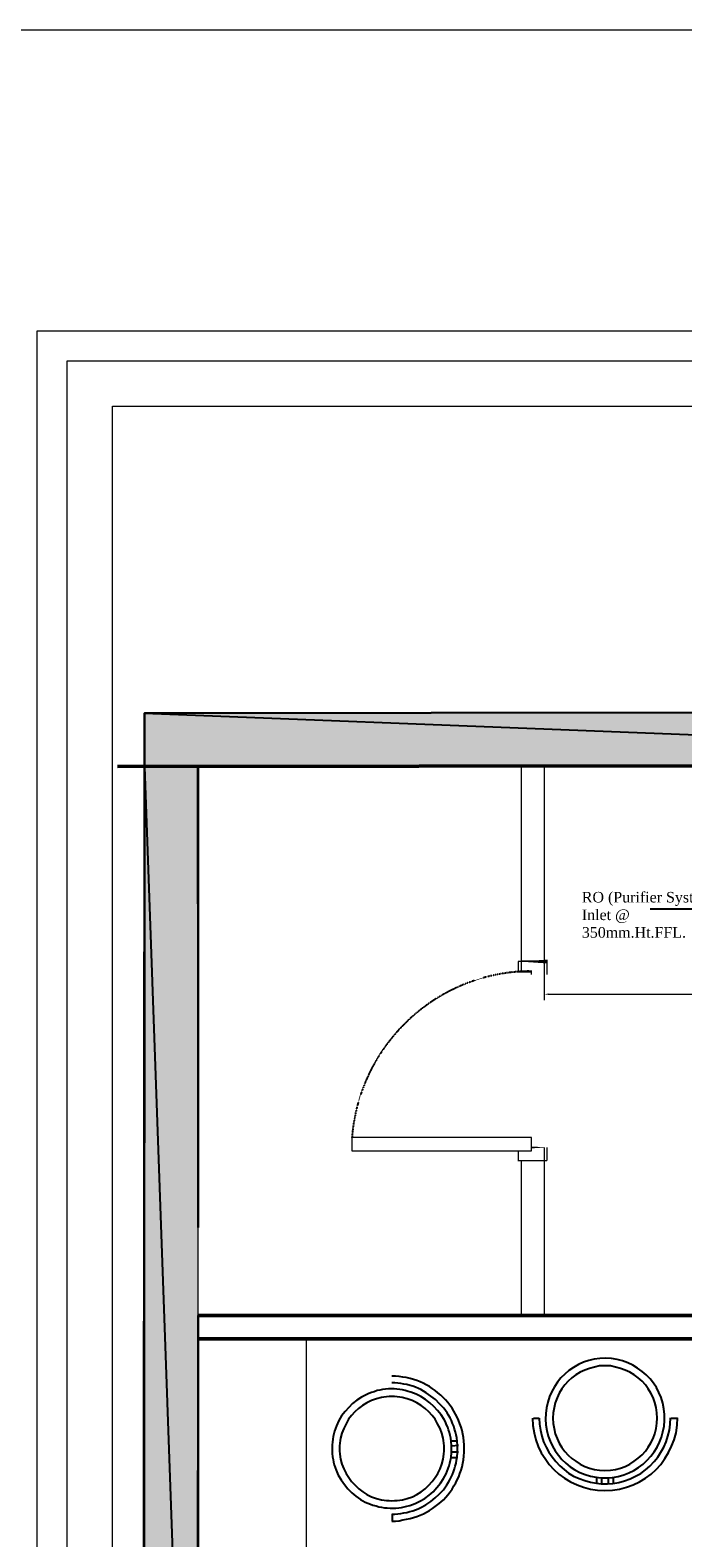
# Model space of a CAD drawing. Header units: millimetres. Extents: x 13115352 to 26511604, y 2875787 to 5794155.
# Tile 99 of 115: x 13253846 to 13256627, y 2894080 to 2900504. Entities that reach past the tile are written whole.
import ezdxf

# ---------------------------------------------------------------- set-up
doc = ezdxf.new("R2010")
doc.units = ezdxf.units.MM
doc.header["$PDMODE"] = 3
doc.linetypes.add('Hidden', pattern=[7.143750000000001, 4.7625, -2.38125])
doc.layers.get('0').update_dxf_attribs({"lineweight": 0})
doc.layers.get('Defpoints').update_dxf_attribs({"lineweight": 0})
for name, color, linetype, lineweight in [('00 EQUIPMENT', 42, 'Continuous', 20), ('A-ANNO-DIMS-30', 7, 'Continuous', 0), ('CKD Equipments', 5, 'Continuous', 0), ('Wall New', 6, 'Continuous', 50)]:
    doc.layers.add(name, color=color, linetype=linetype, lineweight=lineweight)
for name, color, linetype in [('CT-WALL HATCH', 250, 'Continuous'), ('Plumbing & Drainage', 6, 'Continuous'), ('TEXT', 7, 'Continuous')]:
    doc.layers.add(name, color=color, linetype=linetype)
doc.styles.add('Arial', font='arial.ttf')
doc.dimstyles.new('TFS-Dim', dxfattribs={"dimtxt": 50, "dimasz": 20, "dimexe": 25, "dimexo": 25, "dimgap": 5, "dimtad": 0, "dimdec": 0, "dimzin": 0, "dimdsep": 46, "dimtxsty": 'Standard', "dimcen": 0.09, "dimclrd": 8, "dimclre": 8, "dimadec": 0, "dimazin": 0, "dimtfac": 1, "dimtdec": 0, "dimtofl": 0, "dimtmove": 0, "dimatfit": 3, "dimldrblk": 'DOT', "dimfxl": 1, "dimtolj": 1, "dimtzin": 0, "dimlwd": -1, "dimlwe": -1, "dimarcsym": 0})

# ---------------------------------------------------------------- blocks, each defined once
blk = doc.blocks.new('A$C08D46EED')
at = {"lineweight": 0}
for p, q in [((-523.160182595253, 710.2240085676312), (-440.7961169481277, 609.5977459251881)), ((-1219.80353936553, 140.0112462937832, 1.09509412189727e-09), (-1137.439473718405, 39.38498364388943))]:
    blk.add_line(p, q, dxfattribs=at)
at = {"linetype": 'Continuous', "lineweight": 0, "const_width": 6.001683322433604}
blk.add_lwpolyline([(-440.7961169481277, 609.5977459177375), (-523.160182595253, 710.2240085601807), (-569.6030730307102, 672.2098244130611), (-525.2531915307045, 618.0264522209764), (-513.6424688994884, 627.5299982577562), (-475.6282847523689, 581.0871077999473)], close=True, dxfattribs=at)
blk.add_lwpolyline([(-440.7961169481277, 609.5977459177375), (-523.160182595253, 710.2240085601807), (-569.6030730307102, 672.2098244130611), (-525.2531915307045, 618.0264522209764), (-513.6424688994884, 627.5299982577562), (-475.6282847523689, 581.0871077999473)], close=True, dxfattribs=at)
at = {"lineweight": 0}
blk.add_lwpolyline([(-513.6424688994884, 627.5299982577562), (-560.085359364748, 589.5158141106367), (-46.44289046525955, -38.01418414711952), (0, 0)], close=True, dxfattribs=at)
blk.add_lwpolyline([(-513.6424688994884, 627.5299982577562), (-560.085359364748, 589.5158141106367), (-46.44289046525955, -38.01418414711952), (0, 0)], close=True, dxfattribs=at)
at = {"linetype": 'Continuous', "lineweight": 0, "const_width": 6.001683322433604, "elevation": 6.074599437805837e-08}
blk.add_lwpolyline([(-1138.196323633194, 38.76549093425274), (-1220.560389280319, 139.3917535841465), (-1174.11749881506, 177.405937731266), (-1129.767617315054, 123.2225655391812), (-1141.37833994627, 113.7190194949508), (-1103.36415579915, 67.27612905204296)], close=True, dxfattribs=at)
blk.add_lwpolyline([(-1138.196323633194, 38.76549093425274), (-1220.560389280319, 139.3917535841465), (-1174.11749881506, 177.405937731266), (-1129.767617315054, 123.2225655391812), (-1141.37833994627, 113.7190194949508), (-1103.36415579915, 67.27612905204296)], close=True, dxfattribs=at)
at = {"color": 8, "linetype": 'Hidden', "ltscale": 0.025}
blk.add_arc((-511.5805444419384, 631.9617548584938, 1.09145216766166e-09), 815.6106889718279, 219.449994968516, 304.7707103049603, dxfattribs=at)
blk = doc.blocks.new('*D94')
at = {"layer": 'A-ANNO-DIMS-30', "color": 8, "transparency": 16777216}
for p, q in [((13256036.83840746, 2896532.995268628), (13256036.83840746, 2896371.552919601)), ((13258745.26003493, 2896532.995268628), (13258745.26003493, 2896371.552919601)), ((13256056.83840746, 2896396.552919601), (13257202.71588786, 2896396.552919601)), ((13258725.26003493, 2896396.552919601), (13257579.38255453, 2896396.552919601))]:
    blk.add_line(p, q, dxfattribs=at)
for points in [[(13256056.83840746, 2896399.886252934), (13256056.83840746, 2896393.219586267), (13256036.83840746, 2896396.552919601)], [(13258725.26003493, 2896399.886252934), (13258725.26003493, 2896393.219586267), (13258745.26003493, 2896396.552919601)]]:
    blk.add_solid(points, dxfattribs=at)
at = {"layer": 'Defpoints', "color": 0, "transparency": 16777216}
for p in [(13256036.83840746, 2896557.995268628), (13258745.26003493, 2896557.995268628), (13256036.83840746, 2896396.552919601)]:
    blk.add_point(p, dxfattribs=at)
at = {"layer": 'A-ANNO-DIMS-30', "color": 0, "transparency": 16777216, "insert": (13257391.0492212, 2896396.552919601), "char_height": 50, "attachment_point": 5}
blk.add_mtext("\\A1;2708 [9']", dxfattribs=at)
blk = doc.blocks.new('_Dot')
at = {"color": 0, "linetype": 'ByBlock', "lineweight": -2}
blk.add_line((-0.5, 0), (-1, 0), dxfattribs=at)
at = {"color": 0, "linetype": 'ByBlock', "lineweight": 0, "const_width": 0.5}
blk.add_lwpolyline([(-0.25, 0, 1), (0.25, 0, 1)], format="xyb", close=True, dxfattribs=at)

msp = doc.modelspace()

# ---------------------------------------------------------------- hatches: boundary and pattern name
at = {"true_color": 0xdcdcdc}
h = msp.add_hatch(color=254, dxfattribs=at)
h.paths.add_polyline_path([(13259978.60607222, 2897600.070028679), (13254332.92279841, 2897594.329628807), (13259978.60607222, 2897373.324233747)])
h.paths.add_polyline_path([(13254332.92279841, 2897594.329628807), (13259978.60607222, 2897373.324233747), (13254332.92279841, 2897366.148733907)])
h = msp.add_hatch(color=254, dxfattribs=at)
h.paths.add_polyline_path([(13254562.53879328, 2897365.148733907), (13254332.92279841, 2897365.148733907), (13254562.53879328, 2891594.611762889)])
h.paths.add_polyline_path([(13254332.92279841, 2897365.148733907), (13254562.53879328, 2891594.611762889), (13254332.92279841, 2891593.176662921)])
at = {"layer": 'CT-WALL HATCH'}
h = msp.add_hatch(dxfattribs=at)
h.set_pattern_fill('ANSI31', color=0, scale=50)
h.set_pattern_definition([(45, (-64356.44431312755, 0), (-112.2532015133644, 112.2532015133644), [])])
h.paths.add_polyline_path([(13255253.83148725, 2881295.135294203, 0.006603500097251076), (13255222.25928795, 2881294.718301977), (13255222.25928795, 2880157.100158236), (13255253.83148725, 2880157.100158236)])
h.paths.add_polyline_path([(13257676.2802331, 2881297.59022532, 0.006603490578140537), (13257644.70803381, 2881298.007216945), (13257644.70803381, 2880159.970358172), (13257676.2802331, 2880159.970358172)])
h.paths.add_polyline_path([(13254613.25502279, 2895259.640618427), (13254996.98082924, 2895259.640618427), (13254996.98082924, 2895432.559973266), (13254613.25502279, 2895432.559973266)], flags=9)
h.paths.add_polyline_path([(13255577.68113149, 2897126.74665488), (13255876.11633942, 2897126.74665488), (13255876.11633942, 2897298.891754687), (13255577.68113149, 2897298.891754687)], flags=9)
h.paths.add_polyline_path([(13255088.71837874, 2895190.212138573), (13255387.15358667, 2895190.212138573), (13255387.15358667, 2895362.35723838), (13255088.71837874, 2895362.35723838)], flags=9)
h.paths.add_polyline_path([(13256189.01509905, 2895240.898439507), (13256368.67638937, 2895240.898439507), (13256368.67638937, 2895411.4952137), (13256189.01509905, 2895411.4952137)], flags=9)
h.paths.add_polyline_path([(13256077.93059082, 2895581.388853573), (13256712.04349405, 2895581.388853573), (13256712.04349405, 2895907.404982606), (13256077.93059082, 2895907.404982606)], flags=9)
h.paths.add_polyline_path([(13256631.6969601, 2895160.491465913), (13257175.97115364, 2895160.491465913), (13257175.97115364, 2895564.055982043), (13256631.6969601, 2895564.055982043)], flags=9)
h.paths.add_polyline_path([(13255569.37504811, 2895240.029506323), (13255749.03633844, 2895240.029506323), (13255749.03633844, 2895410.626280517), (13255569.37504811, 2895410.626280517)], flags=9)
h.paths.add_polyline_path([(13265998.49151569, 2891210.881213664), (13266591.63130064, 2891210.881213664), (13266591.63130064, 2891541.440353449), (13265998.49151569, 2891541.440353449)], flags=9)
h.paths.add_polyline_path([(13262488.85848085, 2896869.72969359), (13262913.43912174, 2896869.78996323), (13262913.48175282, 2896569.467385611), (13262488.90111194, 2896569.40711597)], flags=9)
h.paths.add_polyline_path([(13254613.25502279, 2896377.192493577), (13254996.98082924, 2896377.192493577), (13254996.98082924, 2896550.111848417), (13254613.25502279, 2896550.111848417)], flags=9)
h.paths.add_polyline_path([(13274583.13890734, 2894878.237510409), (13275501.78406863, 2894878.237510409), (13275501.78406863, 2895211.893424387), (13274583.13890734, 2895211.893424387)], flags=9)
h.paths.add_polyline_path([(13255093.92455075, 2896197.362667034), (13255428.36003463, 2896197.362667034), (13255428.36003463, 2896481.690624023), (13255093.92455075, 2896481.690624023)], flags=9)
h.paths.add_polyline_path([(13257121.46159418, 2895833.172650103), (13257820.02611031, 2895833.172650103), (13257820.02611031, 2896083.414585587), (13257121.46159418, 2896083.414585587)], flags=9)
h.paths.add_polyline_path([(13256284.76875259, 2896047.372182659), (13257232.31355546, 2896047.372182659), (13257232.31355546, 2896411.332756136), (13256284.76875259, 2896411.332756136)], flags=9)
h.paths.add_polyline_path([(13254807.12212707, 2897027.192493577), (13255190.84793353, 2897027.192493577), (13255190.84793353, 2897200.111848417), (13254807.12212707, 2897200.111848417)], flags=9)
h.paths.add_polyline_path([(13256181.97051308, 2896646.394649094), (13256776.48535739, 2896646.394649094), (13256776.48535739, 2896758.324410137), (13256181.97051308, 2896758.324410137)], flags=9)
h.paths.add_polyline_path([(13256858.84727477, 2896721.801290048), (13257320.04799161, 2896721.801290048), (13257320.04799161, 2896912.930322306), (13256858.84727477, 2896912.930322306)], flags=9)
h.paths.add_polyline_path([(13257897.39206303, 2896557.093867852), (13258678.63399851, 2896557.093867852), (13258678.63399851, 2896729.109996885), (13257897.39206303, 2896729.109996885)], flags=9)
h.paths.add_polyline_path([(13257870.16187767, 2896868.590766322), (13258146.14574864, 2896868.590766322), (13258146.14574864, 2896964.187540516), (13257870.16187767, 2896964.187540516)], flags=9)
h.paths.add_polyline_path([(13258284.54106935, 2896868.590766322), (13258560.52494032, 2896868.590766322), (13258560.52494032, 2896964.187540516), (13258284.54106935, 2896964.187540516)], flags=9)
h.paths.add_polyline_path([(13257170.76580924, 2896894.953776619), (13257915.68516408, 2896894.953776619), (13257915.68516408, 2897222.09893791), (13257170.76580924, 2897222.09893791)], flags=9)
h.paths.add_polyline_path([(13257289.16175853, 2895186.421759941), (13257885.01659724, 2895186.421759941), (13257885.01659724, 2895513.566921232), (13257289.16175853, 2895513.566921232)], flags=9)
h.paths.add_polyline_path([(13258190.56877689, 2895214.972180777), (13258471.74619625, 2895214.972180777), (13258471.74619625, 2895387.891535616), (13258190.56877689, 2895387.891535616)], flags=9)
h.paths.add_polyline_path([(13269203.050522, 2893366.213003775), (13269896.92148974, 2893366.213003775), (13269896.92148974, 2893900.901175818), (13269203.050522, 2893900.901175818)], flags=9)
h.paths.add_polyline_path([(13270346.050522, 2893366.213003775), (13271039.92148974, 2893366.213003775), (13271039.92148974, 2893900.901175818), (13270346.050522, 2893900.901175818)], flags=9)
h.paths.add_polyline_path([(13266292.88442884, 2896397.633771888), (13266829.70700949, 2896397.633771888), (13266829.70700949, 2896647.875707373), (13266292.88442884, 2896647.875707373)], flags=9)
h.paths.add_polyline_path([(13265605.95881511, 2896735.751345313), (13266020.65773984, 2896735.751345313), (13266020.65773984, 2896965.106184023), (13265605.95881511, 2896965.106184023)], flags=9)
h.paths.add_polyline_path([(13266787.63348084, 2895949.296312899), (13267642.02057761, 2895949.296312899), (13267642.02057761, 2896282.952226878), (13266787.63348084, 2896282.952226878)], flags=9)
h.paths.add_polyline_path([(13267670.68573632, 2896472.951362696), (13268205.9760589, 2896472.951362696), (13268205.9760589, 2896703.510502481), (13267670.68573632, 2896703.510502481)], flags=9)
h.paths.add_polyline_path([(13267386.09025686, 2896766.234324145), (13267723.03219234, 2896766.234324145), (13267723.03219234, 2896994.728947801), (13267386.09025686, 2896994.728947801)], flags=9)
h.paths.add_polyline_path([(13267003.96082456, 2896627.555986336), (13267377.79953423, 2896627.555986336), (13267377.79953423, 2896858.115126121), (13267003.96082456, 2896858.115126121)], flags=9)
h.paths.add_polyline_path([(13265895.49719317, 2895963.785300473), (13266730.21840968, 2895963.785300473), (13266730.21840968, 2896354.311489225), (13265895.49719317, 2896354.311489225)], flags=9)
h.paths.add_polyline_path([(13260528.85838753, 2896871.455972), (13260953.43902842, 2896871.516241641), (13260953.4816595, 2896571.193664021), (13260528.90101862, 2896571.133394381)], flags=9)
h.paths.add_polyline_path([(13261018.85838753, 2896870.891445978), (13261443.43902842, 2896870.951715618), (13261443.4816595, 2896570.629137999), (13261018.90101862, 2896570.568868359)], flags=9)
h.paths.add_polyline_path([(13261508.85852071, 2896870.891445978), (13261933.43916159, 2896870.951715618), (13261933.48179268, 2896570.629137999), (13261508.9011518, 2896570.568868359)], flags=9)
h.paths.add_polyline_path([(13261998.85852071, 2896870.326919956), (13262423.43916159, 2896870.387189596), (13262423.48179268, 2896570.064611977), (13261998.9011518, 2896570.004342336)], flags=9)
h.paths.add_polyline_path([(13262108.64031498, 2896092.760537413), (13263104.40375584, 2896092.760537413), (13263104.40375584, 2896323.319677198), (13262108.64031498, 2896323.319677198)], flags=9)
h.paths.add_polyline_path([(13261189.64524164, 2895968.189011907), (13261815.74951391, 2895968.189011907), (13261815.74951391, 2896358.715200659), (13261189.64524164, 2896358.715200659)], flags=9)
h.paths.add_polyline_path([(13263921.30992477, 2895968.189011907), (13264270.07893273, 2895968.189011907), (13264270.07893273, 2896358.715200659), (13263921.30992477, 2896358.715200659)], flags=9)
h.paths.add_polyline_path([(13263793.6210799, 2896870.891445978), (13264218.20172079, 2896870.951715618), (13264218.24435188, 2896570.629137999), (13263793.66371099, 2896570.568868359)], flags=9)
h.paths.add_polyline_path([(13264283.6210799, 2896870.326919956), (13264708.20172079, 2896870.387189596), (13264708.24435188, 2896570.064611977), (13264283.66371099, 2896570.004342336)], flags=9)
h.paths.add_polyline_path([(13263183.75179111, 2896683.579084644), (13263680.89157606, 2896683.579084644), (13263680.89157606, 2897014.138224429), (13263183.75179111, 2897014.138224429)], flags=9)
h.paths.add_polyline_path([(13260024.18944501, 2896356.760566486), (13260625.02815469, 2896356.760566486), (13260625.02815469, 2896587.255190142), (13260024.18944501, 2896587.255190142)], flags=9)
h.paths.add_polyline_path([(13273237.90240782, 2896471.569984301), (13273532.14971965, 2896471.569984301), (13273532.14971965, 2896747.896149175), (13273237.90240782, 2896747.896149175)], flags=9)
h.paths.add_polyline_path([(13275738.84865417, 2893507.765332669), (13275943.92033875, 2893507.765332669), (13275943.92033875, 2893699.897949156), (13275738.84865417, 2893699.897949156)], flags=9)
h.paths.add_polyline_path([(13273817.68382613, 2896212.757035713), (13274112.46877237, 2896212.757035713), (13274112.46877237, 2896490.803630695), (13273817.68382613, 2896490.803630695)], flags=9)
h.paths.add_polyline_path([(13273237.90240782, 2895544.569984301), (13273532.14971965, 2895544.569984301), (13273532.14971965, 2895820.896149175), (13273237.90240782, 2895820.896149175)], flags=9)
h.paths.add_polyline_path([(13275185.34865417, 2893404.265332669), (13275390.42033875, 2893404.265332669), (13275390.42033875, 2893596.397949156), (13275185.34865417, 2893596.397949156)], flags=9)
h.paths.add_polyline_path([(13273817.68382613, 2896937.757035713), (13274112.46877237, 2896937.757035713), (13274112.46877237, 2897215.803630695), (13273817.68382613, 2897215.803630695)], flags=9)
h.paths.add_polyline_path([(13275523.3070439, 2894397.925739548), (13275882.51134498, 2894397.925739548), (13275882.51134498, 2894729.173051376), (13275523.3070439, 2894729.173051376)], flags=9)
h.paths.add_polyline_path([(13275672.10400257, 2896108.339129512), (13276121.6201316, 2896108.339129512), (13276121.6201316, 2896385.023717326), (13275672.10400257, 2896385.023717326)], flags=9)
h.paths.add_polyline_path([(13271692.21580468, 2893439.965655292), (13271968.82870791, 2893439.965655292), (13271968.82870791, 2893716.005081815), (13271692.21580468, 2893716.005081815)], flags=9)
h.paths.add_polyline_path([(13273767.63437025, 2893360.910698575), (13274476.72039176, 2893360.910698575), (13274476.72039176, 2893553.043315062), (13273767.63437025, 2893553.043315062)], flags=9)
h.paths.add_polyline_path([(13273179.78375607, 2893324.988868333), (13273672.41816467, 2893324.988868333), (13273672.41816467, 2893687.94585758), (13273179.78375607, 2893687.94585758)], flags=9)
h.paths.add_polyline_path([(13272245.78952272, 2893727.354491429), (13273032.6891643, 2893727.354491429), (13273032.6891643, 2893919.487107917), (13272245.78952272, 2893919.487107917)], flags=9)
h.paths.add_polyline_path([(13271645.64573895, 2893913.377123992), (13272031.30165293, 2893913.377123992), (13272031.30165293, 2894247.03303797), (13271645.64573895, 2894247.03303797)], flags=9)
h.paths.add_polyline_path([(13273714.65339803, 2895464.600190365), (13274314.5888819, 2895464.600190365), (13274314.5888819, 2895897.223846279), (13273714.65339803, 2895897.223846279)], flags=9)
h.paths.add_polyline_path([(13275567.96878231, 2895534.092754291), (13276183.14799378, 2895534.092754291), (13276183.14799378, 2895812.139349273), (13275567.96878231, 2895812.139349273)], flags=9)
h.paths.add_polyline_path([(13275676.54781548, 2896633.384177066), (13276032.19297677, 2896633.384177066), (13276032.19297677, 2896825.516793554), (13275676.54781548, 2896825.516793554)], flags=9)
h.paths.add_polyline_path([(13275657.47821498, 2897048.256584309), (13276013.12337627, 2897048.256584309), (13276013.12337627, 2897240.389200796), (13275657.47821498, 2897240.389200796)], flags=9)
h.paths.add_polyline_path([(13261965.42431394, 2897935.806299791), (13264664.69351856, 2897935.806299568), (13264664.69351864, 2898911.191525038), (13261965.42431402, 2898911.191525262)], flags=9)
h.paths.add_polyline_path([(13264904.82934072, 2891679.565591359), (13265559.20210058, 2891679.565591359), (13265559.20210058, 2892060.389964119), (13264904.82934072, 2892060.389964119)], flags=9)
h.paths.add_polyline_path([(13267917.88169945, 2897652.93845756), (13268685.23434802, 2897652.93845756), (13268685.23434802, 2897831.945425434), (13267917.88169945, 2897831.945425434)], flags=9)
h.paths.add_polyline_path([(13268266.45530372, 2893635.058915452), (13268851.05100265, 2893635.058915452), (13268851.05100265, 2893968.71482943), (13268266.45530372, 2893968.71482943)], flags=9)
h.paths.add_polyline_path([(13267678.64303647, 2893349.13749678), (13268127.95056335, 2893349.13749678), (13268127.95056335, 2893579.696636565), (13267678.64303647, 2893579.696636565)], flags=9)
h.paths.add_polyline_path([(13263906.27830151, 2891268.049752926), (13264702.25679613, 2891268.049752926), (13264702.25679613, 2891498.049752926), (13263906.27830151, 2891498.049752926)], flags=9)
h.paths.add_polyline_path([(13255760.07013369, 2881939.264827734), (13256953.7468049, 2881939.264827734), (13256953.7468049, 2882155.639316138), (13255760.07013369, 2882155.639316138)], flags=9)

# ---------------------------------------------------------------- linework, layer by layer
at = {"color": 7, "linetype": 'Continuous', "lineweight": 30}
for p, q in [((13254332.92279841, 2897594.329628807), (13254328.19200794, 2880025.070961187)), ((13254332.92279841, 2897594.329628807), (13259978.60607222, 2897600.070028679)), ((13254562.53879328, 2897366.148733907), (13259978.60607222, 2897373.324233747)), ((13254562.53879328, 2897366.148733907), (13254562.53879328, 2895403.348988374)), ((13254562.53879328, 2895028.348988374), (13254557.80800281, 2880524.485750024))]:
    msp.add_line(p, q, dxfattribs=at)
at = {"ltscale": 0.25}
msp.add_line((13254562.53879328, 2895028.348988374), (13254559.44155475, 2897366.144630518), dxfattribs=at)
at = {"color": 8, "linetype": 'Continuous', "lineweight": 9}
msp.add_line((13254640.03419155, 2894925.478788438), (13254917.00848536, 2894925.478788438), dxfattribs=at)
at = {"color": 32, "linetype": 'Continuous', "lineweight": 25, "true_color": 0xdd6e00}
for p, q in [((13256015.47732181, 2894588.649649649), (13255991.08062235, 2894588.649649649)), ((13256603.86830866, 2894588.649649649), (13256578.03650924, 2894588.649649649)), ((13255641.24084886, 2894472.053216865), (13255639.80574889, 2894492.144616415)), ((13255639.80574889, 2894423.259817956), (13255641.24084886, 2894443.351217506)), ((13255641.24084886, 2894493.579716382), (13255667.07264828, 2894493.579716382)), ((13255641.24084886, 2894472.053216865), (13255671.37794819, 2894474.923416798)), ((13255642.67594883, 2894446.22141744), (13255671.37794819, 2894446.22141744)), ((13255667.07264828, 2894472.053216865), (13255665.63754832, 2894492.144616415)), ((13255665.63754832, 2894424.694917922), (13255667.07264828, 2894444.786317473)), ((13255638.37064893, 2894423.259817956), (13255667.07264828, 2894423.259817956)), ((13256258.00921639, 2894338.942255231), (13256278.10061594, 2894336.072055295)), ((13256259.44431636, 2894338.942255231), (13256259.44431636, 2894310.240255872)), ((13256259.44431636, 2894313.110455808), (13256279.53571591, 2894310.240255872)), ((13256278.10061594, 2894336.072055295), (13256306.8026153, 2894336.072055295)), ((13256280.97081588, 2894336.072055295), (13256280.97081588, 2894307.370055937)), ((13256306.8026153, 2894336.072055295), (13256326.89401485, 2894337.507155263)), ((13256306.8026153, 2894310.240255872), (13256328.32911482, 2894311.67535584)), ((13256309.67281524, 2894336.072055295), (13256309.67281524, 2894307.370055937)), ((13256329.76421479, 2894336.072055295), (13256329.76421479, 2894310.240255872)), ((13255388.66325451, 2894180.727923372), (13255388.66325451, 2894152.025924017))]:
    msp.add_line(p, q, dxfattribs=at)
at = {"color": 3, "ltscale": 0.25}
for points in [[(13293030, 2900504.5), (13250539.80562282, 2900504.5), (13250539.80562282, 2875787), (13293030, 2875787)], [(13254003.9068244, 2899096.093175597), (13277029.0931756, 2899096.093175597), (13277029.0931756, 2878819.906824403), (13254003.9068244, 2878819.906824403)], [(13254197.1370424, 2898902.862957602), (13276835.8629576, 2898902.862957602), (13276835.8629576, 2879013.137042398), (13254197.1370424, 2879013.137042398)]]:
    msp.add_lwpolyline(points, close=True, dxfattribs=at)
at = {"color": 254, "linetype": 'Continuous', "lineweight": 25, "true_color": 0xdcdcdc}
for points in [[(13259978.60607222, 2897600.070028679), (13254332.92279841, 2897594.329628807), (13259978.60607222, 2897373.324233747)], [(13254332.92279841, 2897594.329628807), (13259978.60607222, 2897373.324233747), (13254332.92279841, 2897366.148733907)], [(13254332.92279841, 2897366.148733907), (13254557.80800281, 2891072.470514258), (13254328.19200794, 2891071.03541429)]]:
    msp.add_lwpolyline(points, close=True, dxfattribs=at)
at = {"color": 254, "linetype": 'Continuous', "lineweight": -2, "true_color": 0xdcdcdc}
for points in [[(13259978.60607222, 2897600.070028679), (13254332.92279841, 2897594.329628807), (13259978.60607222, 2897373.324233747)], [(13254332.92279841, 2897594.329628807), (13259978.60607222, 2897373.324233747), (13254332.92279841, 2897366.148733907)], [(13254332.92279841, 2897366.148733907), (13254557.80800281, 2891072.470514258), (13254328.19200794, 2891071.03541429)]]:
    msp.add_lwpolyline(points, close=True, dxfattribs=at)
at = {"color": 254, "linetype": 'Continuous', "lineweight": 25, "true_color": 0xdcdcdc}
msp.add_lwpolyline([(13254562.53879328, 2895403.348988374), (13254562.53879328, 2897366.148733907), (13254332.92279841, 2897366.148733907), (13254557.80800281, 2891072.470514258), (13254562.53879328, 2895028.348988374)], dxfattribs=at)
at = {"color": 254, "linetype": 'Continuous', "lineweight": -2, "true_color": 0xdcdcdc}
msp.add_lwpolyline([(13254562.53879328, 2895403.348988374), (13254562.53879328, 2897366.148733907), (13254332.92279841, 2897366.148733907), (13254557.80800281, 2891072.470514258), (13254562.53879328, 2895028.348988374)], dxfattribs=at)
at = {"color": 32, "linetype": 'Continuous', "lineweight": 25, "true_color": 0xdd6e00}
for points in [[(13256326.89401485, 2894337.507155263), (13256351.29071431, 2894341.812455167), (13256375.68741376, 2894348.987955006), (13256397.21391328, 2894357.598554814), (13256418.7404128, 2894367.644254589), (13256438.83181235, 2894380.560154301), (13256457.48811193, 2894394.91115398), (13256474.70931154, 2894410.697253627), (13256490.49541119, 2894427.918453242), (13256504.84641087, 2894446.574752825), (13256517.76231058, 2894466.666152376), (13256527.80801036, 2894488.192651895), (13256536.41861016, 2894509.719151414), (13256542.15901004, 2894532.6807509), (13256547.89940991, 2894555.642350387), (13256549.33450988, 2894580.039049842), (13256549.33450988, 2894605.870849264), (13256546.46430994, 2894630.267548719), (13256542.15901004, 2894654.664248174), (13256534.9835102, 2894677.625847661), (13256524.93781042, 2894699.15234718), (13256514.89211065, 2894720.678846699), (13256501.97621094, 2894739.335146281), (13256487.62521126, 2894757.991445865), (13256470.40401164, 2894775.212645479), (13256453.18281203, 2894789.563645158), (13256434.52651245, 2894803.914644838), (13256414.43511289, 2894815.395444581), (13256392.90861337, 2894825.441144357), (13256369.94701389, 2894834.051744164), (13256346.9854144, 2894839.792144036), (13256322.58871494, 2894844.09744394), (13256298.19201549, 2894845.532543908), (13256273.79531603, 2894844.09744394), (13256249.39861658, 2894841.227244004), (13256226.4370171, 2894835.486844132), (13256203.47541761, 2894828.311344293), (13256181.94891809, 2894818.265644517), (13256161.85751854, 2894806.784844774), (13256141.76611899, 2894793.868945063), (13256124.54491937, 2894778.082845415), (13256107.32371976, 2894762.296745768), (13256092.97272008, 2894743.640446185), (13256080.05682037, 2894723.549046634), (13256068.57602062, 2894703.457647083), (13256058.53032085, 2894681.931147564), (13256051.35482101, 2894658.969548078), (13256045.61442113, 2894634.572848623), (13256042.7442212, 2894610.176149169), (13256041.30912123, 2894585.779449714), (13256042.7442212, 2894561.382750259), (13256047.04952111, 2894536.986050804), (13256052.78992098, 2894514.024451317), (13256061.40052078, 2894492.497951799), (13256071.44622056, 2894470.97145228), (13256082.9270203, 2894450.880052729), (13256097.27801998, 2894432.223753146), (13256111.62901966, 2894413.567453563), (13256128.85021928, 2894397.781353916), (13256147.50651886, 2894383.430354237), (13256167.59791841, 2894370.514454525), (13256187.68931796, 2894359.033654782), (13256210.65091745, 2894350.423054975), (13256233.61251693, 2894343.247555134), (13256258.00921639, 2894338.942255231)], [(13255387.22815454, 2894152.025924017), (13255403.01425419, 2894152.025924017), (13255418.80035383, 2894153.461023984), (13255434.58645348, 2894156.331223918), (13255450.37255313, 2894159.201423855), (13255464.72355281, 2894162.071623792), (13255479.07455249, 2894166.376923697), (13255493.42555217, 2894170.682223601), (13255507.77655185, 2894176.422623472), (13255522.12755153, 2894182.163023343), (13255535.04345124, 2894189.338523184), (13255547.95935095, 2894196.514023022), (13255560.87525066, 2894205.124622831), (13255572.3560504, 2894213.735222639), (13255583.83685015, 2894222.345822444), (13255595.31764989, 2894232.391522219), (13255606.79844963, 2894242.437221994), (13255616.84414941, 2894253.91802174), (13255625.45474922, 2894263.963721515), (13255635.50044899, 2894276.879621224), (13255644.1110488, 2894288.36042097), (13255651.28654864, 2894301.276320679), (13255659.89714845, 2894314.192220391), (13255665.63754832, 2894327.108120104), (13255672.81304816, 2894340.024019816), (13255677.11834806, 2894354.375019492), (13255682.85874793, 2894368.726019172), (13255687.16404784, 2894383.077018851), (13255690.03424777, 2894398.863118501), (13255692.90444771, 2894413.214118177), (13255694.33954768, 2894429.000217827), (13255695.77464764, 2894444.786317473), (13255695.77464764, 2894460.572417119), (13255695.77464764, 2894476.358516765), (13255694.33954768, 2894492.144616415), (13255692.90444771, 2894507.930716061), (13255690.03424777, 2894522.281715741), (13255687.16404784, 2894538.067815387), (13255682.85874793, 2894552.418815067), (13255677.11834806, 2894566.769814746), (13255671.37794819, 2894581.120814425), (13255665.63754832, 2894594.036714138), (13255658.46204848, 2894606.952613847), (13255651.28654864, 2894619.868513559), (13255644.1110488, 2894632.784413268), (13255634.06534902, 2894645.700312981), (13255625.45474922, 2894657.181112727), (13255615.40904944, 2894668.661912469), (13255605.36334966, 2894678.707612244), (13255595.31764989, 2894688.753312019), (13255583.83685015, 2894698.799011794), (13255572.3560504, 2894707.409611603), (13255559.44015069, 2894716.020211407), (13255547.95935095, 2894724.63081122), (13255533.60835127, 2894731.806311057), (13255520.69245156, 2894738.981810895), (13255507.77655185, 2894744.72221077), (13255493.42555217, 2894750.462610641), (13255479.07455249, 2894754.767910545), (13255464.72355281, 2894759.073210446), (13255448.93745316, 2894763.37851035), (13255434.58645348, 2894764.81361032), (13255418.80035383, 2894767.683810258), (13255403.01425419, 2894769.118910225), (13255387.22815454, 2894769.118910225)], [(13255639.80574889, 2894492.144616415), (13255638.37064893, 2894505.060516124), (13255635.50044899, 2894516.54131587), (13255632.63024906, 2894529.457215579), (13255628.32494915, 2894540.938015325), (13255625.45474922, 2894552.418815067), (13255619.71434934, 2894562.464514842), (13255615.40904944, 2894573.945314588), (13255609.66864957, 2894583.991014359), (13255596.75274986, 2894604.082413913), (13255582.40175018, 2894622.738713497), (13255566.61565053, 2894639.95991311), (13255549.39445092, 2894655.746012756), (13255530.73815133, 2894670.097012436), (13255510.64675178, 2894683.012912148), (13255490.55535223, 2894693.058611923), (13255467.59375274, 2894701.669211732), (13255456.112953, 2894704.539411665), (13255444.63215326, 2894707.409611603), (13255433.15135351, 2894710.279811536), (13255421.67055377, 2894711.714911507), (13255408.75465406, 2894713.150011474), (13255397.27385432, 2894714.585111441), (13255384.3579546, 2894714.585111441), (13255372.87715486, 2894714.585111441), (13255359.96125515, 2894713.150011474), (13255347.04535544, 2894711.714911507), (13255335.5645557, 2894708.84471157), (13255324.08375595, 2894707.409611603), (13255312.60295621, 2894703.104311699), (13255301.12215647, 2894700.234111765), (13255289.64135672, 2894695.928811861), (13255278.16055698, 2894690.188411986), (13255258.06915743, 2894680.142712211), (13255237.97775788, 2894667.226812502), (13255219.32145829, 2894652.875812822), (13255203.53535865, 2894635.654613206), (13255187.749259, 2894618.433413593), (13255173.39825932, 2894599.777114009), (13255161.91745958, 2894579.685714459), (13255151.8717598, 2894558.159214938), (13255147.5664599, 2894546.678415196), (13255143.26115999, 2894535.19761545), (13255140.39096006, 2894523.716815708), (13255137.52076012, 2894512.236015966), (13255136.08566015, 2894500.75521622), (13255134.65056019, 2894487.839316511), (13255133.21546022, 2894476.358516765), (13255133.21546022, 2894463.442617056), (13255133.21546022, 2894450.526717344), (13255133.21546022, 2894439.045917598), (13255134.65056019, 2894426.130017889), (13255137.52076012, 2894414.649218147), (13255138.95586009, 2894403.168418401), (13255141.82606003, 2894391.687618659), (13255146.13135993, 2894380.206818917), (13255150.43665983, 2894368.726019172), (13255159.04725964, 2894347.199519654), (13255171.96315935, 2894327.108120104), (13255184.87905906, 2894307.01672055), (13255199.23005874, 2894289.795520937), (13255216.45125836, 2894272.574321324), (13255233.67245797, 2894258.22332164), (13255253.76385752, 2894243.872321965), (13255273.85525708, 2894232.391522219), (13255285.33605682, 2894228.086222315), (13255296.81685656, 2894223.780922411), (13255306.86255634, 2894219.47562251), (13255319.77845605, 2894216.605422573), (13255331.25925579, 2894212.300122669), (13255342.74005553, 2894210.865022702), (13255355.65595525, 2894207.994822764), (13255367.13675499, 2894207.994822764), (13255380.0526547, 2894206.559722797), (13255392.96855441, 2894206.559722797), (13255404.44935416, 2894206.559722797), (13255417.36525387, 2894207.994822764), (13255428.84605361, 2894209.429922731), (13255440.32685335, 2894212.300122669), (13255451.8076531, 2894215.170322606), (13255463.28845284, 2894218.04052254), (13255486.25005233, 2894226.651122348), (13255506.34145188, 2894236.696822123), (13255527.8679514, 2894248.177621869), (13255546.52425098, 2894262.528621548), (13255563.7454506, 2894276.879621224), (13255579.53155024, 2894294.100820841), (13255593.88254992, 2894312.757120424), (13255606.79844963, 2894332.848519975), (13255612.5388495, 2894342.89421975), (13255618.27924938, 2894352.939919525), (13255622.58454928, 2894364.420719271), (13255626.88984918, 2894375.901519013), (13255631.19514909, 2894387.382318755), (13255634.06534902, 2894398.863118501), (13255636.93554896, 2894411.77901821), (13255639.80574889, 2894423.259817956)], [(13255665.63754832, 2894492.144616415), (13255664.20244835, 2894506.495616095), (13255661.33224841, 2894519.411515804), (13255658.46204848, 2894530.892315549), (13255654.15674857, 2894543.808215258), (13255651.28654864, 2894556.724114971), (13255645.54614877, 2894568.204914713), (13255641.24084886, 2894579.685714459), (13255635.50044899, 2894591.166514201), (13255628.32494915, 2894602.647313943), (13255622.58454928, 2894612.693013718), (13255615.40904944, 2894622.738713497), (13255608.2335496, 2894632.784413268), (13255591.01234999, 2894651.440712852), (13255573.79115037, 2894670.097012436), (13255553.69975082, 2894684.448012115), (13255533.60835127, 2894698.799011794), (13255522.12755153, 2894705.974511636), (13255510.64675178, 2894711.714911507), (13255500.60105201, 2894716.020211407), (13255487.6851523, 2894721.760611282), (13255476.20435255, 2894726.065911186), (13255464.72355281, 2894728.93611112), (13255451.8076531, 2894733.241411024), (13255438.89175339, 2894734.676510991), (13255425.97585367, 2894737.546710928), (13255413.05995396, 2894738.981810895), (13255400.14405425, 2894740.416910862), (13255387.22815454, 2894740.416910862)], [(13255986.77532245, 2894590.084749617), (13255988.21042242, 2894558.512550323), (13255993.95082229, 2894528.375450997), (13256001.12632213, 2894498.23835167), (13256011.1720219, 2894469.536352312), (13256024.08792162, 2894442.269452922), (13256039.87402126, 2894417.872753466), (13256057.09522088, 2894393.476054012), (13256077.18662043, 2894371.949554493), (13256098.71311995, 2894351.858154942), (13256123.10981941, 2894334.636955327), (13256148.94161883, 2894318.85085568), (13256176.20851822, 2894305.934955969), (13256203.47541761, 2894295.889256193), (13256233.61251693, 2894287.278656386), (13256263.74961626, 2894282.973356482), (13256295.32181556, 2894281.538256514), (13256326.89401485, 2894282.973356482), (13256357.03111418, 2894287.278656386), (13256387.1682135, 2894295.889256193), (13256415.87021286, 2894305.934955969), (13256443.13711225, 2894318.85085568), (13256467.53381171, 2894334.636955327), (13256491.93051116, 2894351.858154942), (13256513.45701068, 2894371.949554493), (13256533.54841023, 2894393.476054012), (13256550.76960984, 2894417.872753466), (13256566.55570949, 2894443.704552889), (13256579.4716092, 2894470.97145228), (13256589.51730898, 2894498.23835167), (13256598.12790879, 2894528.375450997), (13256602.43320869, 2894559.947650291), (13256603.86830866, 2894591.519849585)], [(13256015.47732181, 2894590.084749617), (13256016.91242178, 2894564.252950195), (13256021.21772168, 2894538.421150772), (13256026.95812155, 2894514.024451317), (13256034.13362139, 2894489.627751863), (13256044.17932117, 2894466.666152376), (13256055.66012091, 2894445.139652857), (13256070.01112059, 2894425.048253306), (13256085.79722024, 2894404.956853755), (13256103.01841985, 2894387.73565414), (13256121.67471944, 2894371.949554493), (13256140.33101902, 2894356.163454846), (13256161.85751854, 2894343.247555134), (13256184.81911802, 2894333.201855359), (13256209.21581748, 2894324.591255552), (13256233.61251693, 2894317.415755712), (13256259.44431636, 2894313.110455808)], [(13256328.32911482, 2894311.67535584), (13256354.16091424, 2894315.980655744), (13256378.5576137, 2894323.156155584), (13256402.95431315, 2894331.766755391), (13256425.91591263, 2894343.247555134), (13256447.44241215, 2894354.728354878), (13256467.53381171, 2894370.514454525), (13256486.19011129, 2894386.300554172), (13256504.84641087, 2894404.956853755), (13256520.63251052, 2894423.613153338), (13256533.54841023, 2894445.139652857), (13256546.46430994, 2894466.666152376), (13256556.51000972, 2894489.627751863), (13256563.68550956, 2894514.024451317), (13256570.86100939, 2894538.421150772), (13256573.73120933, 2894564.252950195), (13256575.1663093, 2894591.519849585)], [(13255641.24084886, 2894443.351217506), (13255641.24084886, 2894457.702217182), (13255641.24084886, 2894472.053216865)], [(13255667.07264828, 2894444.786317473), (13255667.07264828, 2894459.137317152), (13255667.07264828, 2894472.053216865)], [(13255387.22815454, 2894180.727923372), (13255400.14405425, 2894180.727923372), (13255413.05995396, 2894182.163023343), (13255425.97585367, 2894183.59812331), (13255438.89175339, 2894186.468323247), (13255451.8076531, 2894187.903423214), (13255463.28845284, 2894192.208723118), (13255476.20435255, 2894195.078923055), (13255487.6851523, 2894199.384222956), (13255499.16595204, 2894203.68952286), (13255510.64675178, 2894209.429922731), (13255532.1732513, 2894220.910722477), (13255553.69975082, 2894235.261722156), (13255572.3560504, 2894251.047821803), (13255589.57725002, 2894266.833921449), (13255606.79844963, 2894285.490221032), (13255621.14944931, 2894305.581620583), (13255628.32494915, 2894317.062420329), (13255634.06534902, 2894327.108120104), (13255639.80574889, 2894338.588919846), (13255645.54614877, 2894350.069719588), (13255649.85144867, 2894361.550519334), (13255654.15674857, 2894374.466419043), (13255657.02694851, 2894385.947218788), (13255661.33224841, 2894398.863118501), (13255662.76734838, 2894411.77901821), (13255665.63754832, 2894424.694917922)], [(13256279.53571591, 2894310.240255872), (13256293.88671559, 2894310.240255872), (13256306.8026153, 2894310.240255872)]]:
    msp.add_lwpolyline(points, dxfattribs=at)
for points in [[(13256072.88132053, 2894590.084749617), (13256074.3164205, 2894567.123150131), (13256078.6217204, 2894545.596650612), (13256082.9270203, 2894524.070151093), (13256091.53762011, 2894503.978751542), (13256100.14821992, 2894483.887351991), (13256111.62901966, 2894465.231052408), (13256124.54491937, 2894448.009852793), (13256138.89591905, 2894432.223753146), (13256154.6820187, 2894417.872753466), (13256171.90321831, 2894406.391953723), (13256189.12441793, 2894394.91115398), (13256209.21581748, 2894384.865454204), (13256229.30721703, 2894377.689954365), (13256250.83371655, 2894371.949554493), (13256272.36021607, 2894369.079354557), (13256295.32181556, 2894367.644254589), (13256318.28341504, 2894369.079354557), (13256339.80991456, 2894371.949554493), (13256361.33641408, 2894377.689954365), (13256381.42781363, 2894384.865454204), (13256401.51921318, 2894394.91115398), (13256420.17551276, 2894406.391953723), (13256437.39671238, 2894419.307853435), (13256453.18281203, 2894433.658853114), (13256467.53381171, 2894449.444952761), (13256479.01461145, 2894466.666152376), (13256490.49541119, 2894485.322451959), (13256500.54111097, 2894503.978751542), (13256507.71661081, 2894524.070151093), (13256513.45701068, 2894545.596650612), (13256516.32721061, 2894568.558250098), (13256517.76231058, 2894590.084749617), (13256516.32721061, 2894613.046349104), (13256513.45701068, 2894636.007948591), (13256507.71661081, 2894657.53444811), (13256500.54111097, 2894677.625847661), (13256490.49541119, 2894696.282147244), (13256479.01461145, 2894714.938446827), (13256467.53381171, 2894732.159646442), (13256453.18281203, 2894747.945746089), (13256437.39671238, 2894762.296745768), (13256420.17551276, 2894775.212645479), (13256401.51921318, 2894786.693445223), (13256381.42781363, 2894795.30404503), (13256361.33641408, 2894802.47954487), (13256339.80991456, 2894808.219944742), (13256318.28341504, 2894812.525244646), (13256295.32181556, 2894812.525244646), (13256272.36021607, 2894812.525244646), (13256250.83371655, 2894808.219944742), (13256229.30721703, 2894802.47954487), (13256209.21581748, 2894795.30404503), (13256189.12441793, 2894786.693445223), (13256171.90321831, 2894775.212645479), (13256154.6820187, 2894762.296745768), (13256138.89591905, 2894747.945746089), (13256124.54491937, 2894732.159646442), (13256111.62901966, 2894714.938446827), (13256100.14821992, 2894696.282147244), (13256091.53762011, 2894676.190747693), (13256082.9270203, 2894656.099348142), (13256078.6217204, 2894634.572848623), (13256074.3164205, 2894613.046349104)], [(13255387.22815454, 2894238.131922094), (13255398.70895428, 2894239.567022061), (13255410.18975403, 2894239.567022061), (13255421.67055377, 2894241.002122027), (13255433.15135351, 2894242.437221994), (13255453.24275307, 2894248.177621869), (13255474.76925258, 2894255.353121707), (13255493.42555217, 2894265.398821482), (13255512.08185175, 2894276.879621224), (13255529.30305137, 2894289.795520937), (13255545.08915101, 2894304.146520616), (13255559.44015069, 2894319.932620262), (13255572.3560504, 2894337.153819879), (13255583.83685015, 2894354.375019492), (13255592.44744995, 2894374.466419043), (13255599.62294979, 2894394.557818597), (13255605.36334966, 2894416.084318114), (13255606.79844963, 2894426.130017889), (13255608.2335496, 2894437.610817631), (13255609.66864957, 2894449.091617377), (13255609.66864957, 2894460.572417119), (13255609.66864957, 2894472.053216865), (13255608.2335496, 2894483.534016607), (13255606.79844963, 2894495.014816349), (13255605.36334966, 2894505.060516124), (13255599.62294979, 2894526.587015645), (13255592.44744995, 2894546.678415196), (13255582.40175018, 2894566.769814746), (13255572.3560504, 2894585.42611433), (13255559.44015069, 2894601.212213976), (13255545.08915101, 2894616.998313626), (13255529.30305137, 2894631.349313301), (13255512.08185175, 2894644.265213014), (13255493.42555217, 2894655.746012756), (13255473.33415262, 2894665.791712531), (13255453.24275307, 2894672.967212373), (13255431.71625355, 2894678.707612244), (13255421.67055377, 2894680.142712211), (13255410.18975403, 2894681.577812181), (13255398.70895428, 2894683.012912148), (13255387.22815454, 2894683.012912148), (13255375.7473548, 2894683.012912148), (13255364.26655505, 2894681.577812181), (13255352.78575531, 2894680.142712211), (13255342.74005553, 2894678.707612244), (13255321.21355602, 2894672.967212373), (13255301.12215647, 2894665.791712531), (13255281.03075691, 2894655.746012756), (13255262.37445733, 2894644.265213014), (13255245.15325772, 2894631.349313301), (13255229.36715807, 2894616.998313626), (13255215.01615839, 2894601.212213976), (13255202.10025868, 2894585.42611433), (13255192.0545589, 2894566.769814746), (13255182.00885913, 2894546.678415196), (13255174.83335929, 2894526.587015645), (13255169.09295942, 2894505.060516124), (13255167.65785945, 2894495.014816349), (13255166.22275948, 2894483.534016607), (13255164.78765951, 2894472.053216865), (13255164.78765951, 2894460.572417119), (13255164.78765951, 2894449.091617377), (13255166.22275948, 2894437.610817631), (13255167.65785945, 2894426.130017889), (13255169.09295942, 2894416.084318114), (13255174.83335929, 2894394.557818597), (13255182.00885913, 2894374.466419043), (13255192.0545589, 2894354.375019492), (13255203.53535865, 2894337.153819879), (13255215.01615839, 2894319.932620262), (13255230.80225804, 2894304.146520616), (13255246.58835768, 2894289.795520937), (13255263.8095573, 2894276.879621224), (13255281.03075691, 2894265.398821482), (13255301.12215647, 2894255.353121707), (13255321.21355602, 2894248.177621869), (13255342.74005553, 2894242.437221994), (13255354.22085528, 2894241.002122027), (13255364.26655505, 2894239.567022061), (13255375.7473548, 2894239.567022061)]]:
    msp.add_lwpolyline(points, close=True, dxfattribs=at)
at = {"layer": '00 EQUIPMENT', "ltscale": 0.25}
msp.add_line((13254562.53879328, 2896741.148733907), (13254561.74406676, 2897366.439559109), dxfattribs=at)
at = {"layer": 'CKD Equipments'}
for p, q in [((13256036.83840746, 2896537.164040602, 5.746610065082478e-08), (13255936.83840746, 2896537.164040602, 5.746610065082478e-08)), ((13256036.83840746, 2895687.164040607), (13255936.83840746, 2895687.164040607))]:
    msp.add_line(p, q, dxfattribs=at)
for points in [[(13255937.83840746, 2897366.439559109), (13255937.83840746, 2896493.258071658)], [(13256036.83840746, 2897366.439559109), (13256036.83840746, 2896480.558871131)], [(13256036.83840746, 2895743.769210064), (13256036.83840746, 2895028.348988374)], [(13255937.83840746, 2895687.16404061), (13255937.83840746, 2895028.348988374)]]:
    msp.add_lwpolyline(points, dxfattribs=at)
msp.add_lwpolyline([(13254562.53879328, 2894928.348988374), (13255022.53879328, 2894928.348988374), (13255022.53879328, 2892528.348988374), (13254562.53879328, 2892528.348988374)], close=True, dxfattribs=at)
at = {"layer": 'Defpoints', "ltscale": 0.25}
msp.add_lwpolyline([(13253876, 2899224), (13277157, 2899224), (13277157, 2878692), (13253876, 2878692)], close=True, dxfattribs=at)
at = {"layer": 'Wall New'}
msp.add_line((13254218.46337347, 2897366.299600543), (13264809.39583685, 2897379.215500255), dxfattribs=at)
for points in [[(13258745.26003493, 2895688.086498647), (13258745.26003493, 2895028.348988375), (13254562.53879328, 2895028.348988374)], [(13258895.26003493, 2895688.086498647), (13258895.26003493, 2894928.348988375), (13254562.53879328, 2894928.348988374)]]:
    msp.add_lwpolyline(points, dxfattribs=at)

# ---------------------------------------------------------------- block references
at = {"layer": 'TEXT', "lineweight": 0, "ltscale": 50, "xscale": 0.9431548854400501, "yscale": 0.9431548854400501, "zscale": 0.9431548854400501, "rotation": 230.6991735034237}
msp.add_blockref('A$C08D46EED', (13255217.27998454, 2895729.617917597), dxfattribs=at)

# ---------------------------------------------------------------- texts
at = {"layer": 'Plumbing & Drainage', "color": 7, "insert": (13256196.87282464, 2896832.613038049), "char_height": 45, "width": 804.4712890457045, "attachment_point": 1, "rotation": 359.99999999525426, "style": 'Arial'}
msp.add_mtext('{\\fBookman Old Style|b0|i0|c0|p18;RO (Purifier Syste) Water Inlet @\\P350mm.Ht.FFL.}', dxfattribs=at)

# ---------------------------------------------------------------- dimensions: what is measured, and where the dimension line sits
at = {"layer": 'A-ANNO-DIMS-30'}
dim = msp.add_aligned_dim(p1=(13258745.26003493, 2896557.995268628), p2=(13256036.83840746, 2896557.995268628), distance=161.44234902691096, dimstyle='TFS-Dim', dxfattribs=at)
dim.commit()
dim.dimension.update_dxf_attribs({"geometry": '*D94', "text_midpoint": (13257391.0492212, 2896396.552919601)})

# ---------------------------------------------------------------- leaders
at = {"layer": 'Plumbing & Drainage'}
msp.add_leader([(13256744.76818245, 2897128.078794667), (13256744.76818245, 2896758.891853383), (13256488.1140215, 2896758.891853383)], dimstyle='TFS-Dim', override={"dimgap": 5, "dimtad": 0, "dimfxl": 1.25}, dxfattribs=at)

doc.saveas('drawing.dxf')
